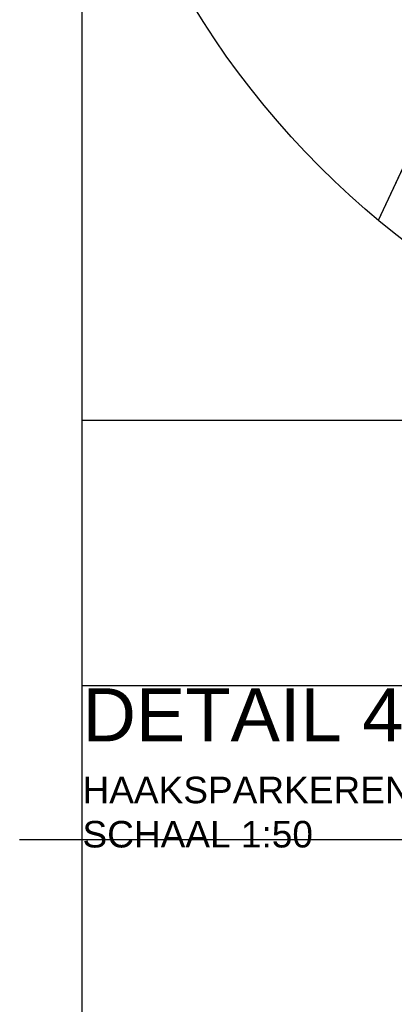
# Model space of a CAD drawing. Header units: metres. Extents: x 252743 to 254903, y 592696 to 593766.
# Tile 177 of 256: x 254463.7 to 254465.11, y 593457.32 to 593461.03. Entities that reach past the tile are written whole.
import ezdxf

# ---------------------------------------------------------------- set-up
doc = ezdxf.new("R2010")
doc.units = ezdxf.units.M
for name, color, linetype in [('N-WB-AANDUIDING PROFIEL', 4, 'Continuous'), ('N-WB-PROFIEL-ARC', 8, 'Continuous'), ('N-WB-PROFIEL-TEKST 50', 7, 'Continuous')]:
    doc.layers.add(name, color=color, linetype=linetype)
doc.layers.add('N-WB-PROFIEL-HULP', color=6, linetype='Continuous', plot=False)
doc.styles.add('N_STANDARD 50', font='arial.ttf', dxfattribs={"height": 0.1})

msp = doc.modelspace()

# ---------------------------------------------------------------- linework, layer by layer
at = {"layer": 'N-WB-AANDUIDING PROFIEL', "lineweight": -3}
for centre in [(254467.1305, 593462.7731), (254467.1305, 593462.7731), (254467.1632, 593454.6845), (254467.1632, 593454.6845)]:
    msp.add_circle(centre, 3.2527, dxfattribs=at)
at = {"layer": 'N-WB-PROFIEL-ARC'}
msp.add_lwpolyline([(254465.0519, 593460.2712), (254467.0687, 593464.5705), (254466.0897, 593465.0236), (254464.2947, 593461.1799)], dxfattribs=at)
at = {"layer": 'N-WB-PROFIEL-HULP'}
for p, q in [((254463.9336, 593482.2184), (254463.9336, 593451.4353)), ((254465.0519, 593460.2712), (254467.0688, 593464.5706)), ((254465.0519, 593460.2712), (254467.0688, 593464.5706)), ((254467.1593, 593459.5165), (254463.9336, 593459.5165)), ((254473.3334, 593459.5165), (254463.9336, 593459.5165)), ((254473.3334, 593458.5165), (254463.9336, 593458.5165)), ((254467.4448, 593457.9371), (254463.6984, 593457.9371))]:
    msp.add_line(p, q, dxfattribs=at)

# ---------------------------------------------------------------- texts
at = {"layer": 'N-WB-PROFIEL-TEKST 50', "insert": (254463.9355, 593458.5079), "char_height": 0.1, "width": 3.136611, "attachment_point": 1, "style": 'N_STANDARD 50'}
msp.add_mtext('{\\H2x;DETAIL 4\\P}HAAKSPARKEREN PLEIN\\PSCHAAL 1:50', dxfattribs=at)

doc.saveas('drawing.dxf')
